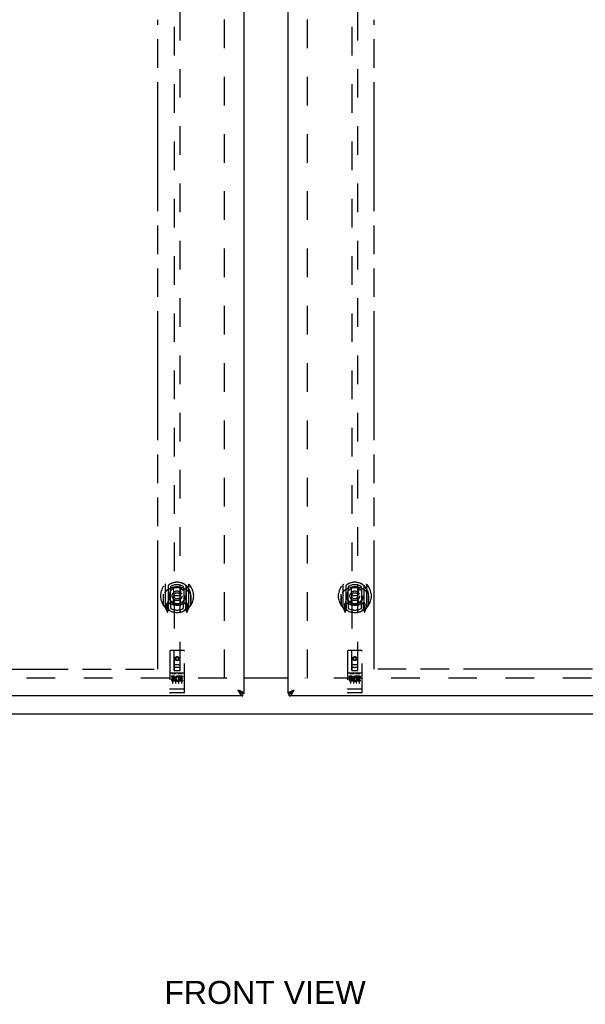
# Model space of a CAD drawing. Header units: inches. Extents: x 0 to 220, y 0 to 142.
# Tile 4 of 19: x 60 to 84, y 28 to 70. Entities that reach past the tile are written whole.
import ezdxf

# ---------------------------------------------------------------- set-up
doc = ezdxf.new("R2010")
doc.units = ezdxf.units.IN
doc.header["$LTSCALE"] = 12.090517
doc.header["$MEASUREMENT"] = 0
doc.linetypes.add('HIDDEN', pattern=[0.2, 0.1, -0.1])
doc.linetypes.add('PHANTOM', pattern=[0.8, 0.45, -0.05, 0.1, -0.05, 0.1, -0.05])
doc.layers.get('0').update_dxf_attribs({"linetype": 'CONTINUOUS'})
for name, color, linetype in [('02___PRT_ALL_AXES', 7, 'CONTINUOUS'), ('AVAILABLE_DOOR_SPACE', 7, 'CONTINUOUS'), ('DEFAULT_2', 8, 'HIDDEN'), ('DIMENSIONS', 7, 'CONTINUOUS')]:
    doc.layers.add(name, color=color, linetype=linetype)
doc.styles.get("Standard").update_dxf_attribs({"font": 'arial.ttf'})
doc.dimstyles.new('DIMSTYLE_1', dxfattribs={"dimtxt": 0.969828, "dimasz": 1.293103, "dimexe": 0.09, "dimexo": 0.07, "dimgap": 0.0375, "dimtad": 0, "dimtih": 1, "dimtoh": 1, "dimzin": 4, "dimdsep": 46, "dimtxsty": 'Standard', "dimblk": '_FILLED', "dimblk1": '_FILLED', "dimblk2": '_FILLED', "dimcen": 0.09, "dimazin": 1, "dimtfac": 1, "dimtdec": 3, "dimtofl": 0, "dimtmove": 0, "dimatfit": 3, "dimldrblk": '_FILLED', "dimfxl": 1, "dimtolj": 1, "dimtzin": 4, "dimarcsym": 0})

# ---------------------------------------------------------------- blocks, each defined once
blk = doc.blocks.new('_FILLED')
at = {"color": 0, "linetype": 'ByBlock'}
blk.add_solid([(0, 0), (-1, 0.2), (-1, -0.2)], dxfattribs=at)
blk = doc.blocks.new('*D10')
at = {"layer": 'DIMENSIONS', "color": 2, "linetype": 'Continuous'}
for p, q in [((65.573, 85.732), (63.299, 85.732)), ((69.198, 85.732), (71.784, 85.732))]:
    blk.add_line(p, q, dxfattribs=at)
at = {"layer": 'DIMENSIONS', "color": 2, "linetype": 'Continuous', "xscale": 1.2931034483, "yscale": 1.2931034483, "zscale": 1.2931034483}
blk.add_blockref('_FILLED', (65.573, 85.732), dxfattribs=at)
at = {"layer": 'DIMENSIONS', "color": 2, "linetype": 'Continuous', "xscale": 1.2931034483, "yscale": 1.2931034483, "zscale": 1.2931034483, "rotation": 180}
blk.add_blockref('_FILLED', (69.198, 85.732), dxfattribs=at)
at = {"layer": 'DIMENSIONS', "color": 2, "linetype": 'Continuous', "insert": (62.814, 86.217), "char_height": 0.9698, "width": 2.63548, "attachment_point": 3, "line_spacing_factor": 0.9}
blk.add_mtext('3.63', dxfattribs=at)
blk = doc.blocks.new('*D12')
at = {"layer": 'DIMENSIONS', "color": 2, "linetype": 'Continuous'}
for p, q in [((51.257, 42.252), (51.257, 44.838)), ((51.257, 41.127), (51.257, 38.371)), ((51.257, 38.371), (52.388, 38.371))]:
    blk.add_line(p, q, dxfattribs=at)
at = {"layer": 'DIMENSIONS', "color": 2, "linetype": 'Continuous', "xscale": 1.2931034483, "yscale": 1.2931034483, "zscale": 1.2931034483}
for p, rotation in [((51.257, 42.252), 270), ((51.257, 41.127), 90)]:
    blk.add_blockref('_FILLED', p, dxfattribs=dict(at, rotation=rotation))
at = {"layer": 'DIMENSIONS', "color": 2, "linetype": 'Continuous', "insert": (52.873, 38.856), "char_height": 0.9698, "width": 2.63548, "attachment_point": 1, "line_spacing_factor": 0.9}
blk.add_mtext('1.13', dxfattribs=at)

msp = doc.modelspace()

# ---------------------------------------------------------------- linework, layer by layer
at = {"color": 3, "linetype": 'Continuous'}
for p, q in [((69.198, 111.523), (69.198, 41.231)), ((71.073, 41.231), (71.073, 111.523)), ((69.198, 41.892), (71.073, 41.892)), ((68.989, 41.36), (68.951, 41.373)), ((68.951, 41.373), (68.968, 41.341)), ((68.968, 41.341), (68.975, 41.328)), ((68.975, 41.328), (68.982, 41.316)), ((68.982, 41.316), (68.989, 41.303)), ((69.007, 41.353), (68.989, 41.36)), ((69.019, 41.348), (69.007, 41.353)), ((69.031, 41.343), (69.019, 41.348)), ((71.222, 41.337), (71.234, 41.341)), ((71.234, 41.341), (71.246, 41.346)), ((71.246, 41.346), (71.258, 41.35)), ((71.258, 41.35), (71.27, 41.355)), ((71.27, 41.355), (71.282, 41.36)), ((71.282, 41.36), (71.301, 41.366)), ((71.289, 41.316), (71.296, 41.328)), ((71.296, 41.328), (71.302, 41.341)), ((71.301, 41.366), (71.319, 41.373)), ((71.302, 41.341), (71.319, 41.373)), ((69.156, 41.127), (40.552, 41.127)), ((99.718, 41.127), (71.115, 41.127))]:
    msp.add_line(p, q, dxfattribs=at)
at = {"color": 7, "linetype": 'Continuous'}
for p, q in [((71.073, 41.877), (69.198, 41.877)), ((68.973, 41.36), (68.951, 41.373)), ((68.951, 41.373), (68.965, 41.358)), ((68.965, 41.358), (68.975, 41.347)), ((68.981, 41.354), (68.973, 41.36)), ((68.975, 41.347), (68.982, 41.34)), ((68.99, 41.349), (68.981, 41.354)), ((68.982, 41.34), (68.989, 41.333)), ((68.989, 41.333), (68.996, 41.326)), ((69.198, 41.231), (69.156, 41.231)), ((69.156, 41.127), (69.156, 41.231)), ((71.073, 41.231), (71.115, 41.231)), ((71.115, 41.127), (71.115, 41.231)), ((71.273, 41.343), (71.281, 41.349)), ((71.281, 41.349), (71.289, 41.354)), ((71.282, 41.333), (71.289, 41.34)), ((71.289, 41.354), (71.298, 41.36)), ((71.289, 41.34), (71.296, 41.347)), ((71.296, 41.347), (71.302, 41.355)), ((71.298, 41.36), (71.311, 41.368)), ((71.302, 41.355), (71.319, 41.373)), ((71.311, 41.368), (71.319, 41.373)), ((49.259, 40.377), (91.012, 40.377))]:
    msp.add_line(p, q, dxfattribs=at)
at = {"color": 3, "linetype": 'Continuous'}
for points in [[(68.989, 41.303), (68.992, 41.297), (68.996, 41.291), (68.999, 41.285), (69.002, 41.279), (69.006, 41.273), (69.009, 41.267), (69.013, 41.261), (69.016, 41.256), (69.02, 41.25), (69.023, 41.245), (69.026, 41.239), (69.03, 41.234)], [(69.03, 41.234), (69.033, 41.228), (69.037, 41.223), (69.04, 41.218), (69.043, 41.213), (69.047, 41.208), (69.05, 41.204), (69.054, 41.199), (69.057, 41.194), (69.06, 41.19), (69.064, 41.186), (69.067, 41.182), (69.071, 41.178), (69.074, 41.174), (69.077, 41.17), (69.081, 41.167), (69.084, 41.163), (69.088, 41.16), (69.091, 41.157), (69.095, 41.154), (69.098, 41.151), (69.101, 41.148), (69.105, 41.146), (69.108, 41.143), (69.112, 41.141), (69.115, 41.139), (69.118, 41.137), (69.122, 41.135), (69.125, 41.134), (69.129, 41.132), (69.132, 41.131), (69.135, 41.13), (69.139, 41.129), (69.142, 41.128), (69.146, 41.128), (69.149, 41.127), (69.152, 41.127), (69.156, 41.127)], [(69.097, 41.316), (69.092, 41.318), (69.087, 41.32), (69.082, 41.323), (69.076, 41.325), (69.071, 41.327), (69.065, 41.33), (69.06, 41.332), (69.054, 41.334), (69.049, 41.337), (69.043, 41.339), (69.031, 41.343)], [(69.198, 41.231), (69.198, 41.233), (69.198, 41.235), (69.197, 41.238), (69.197, 41.24), (69.196, 41.242), (69.195, 41.245), (69.194, 41.247), (69.193, 41.249), (69.191, 41.251), (69.19, 41.254), (69.188, 41.256), (69.187, 41.258), (69.185, 41.261), (69.183, 41.263), (69.18, 41.265), (69.178, 41.268), (69.175, 41.27), (69.173, 41.272), (69.17, 41.274), (69.167, 41.277), (69.164, 41.279), (69.161, 41.281), (69.157, 41.284), (69.154, 41.286), (69.15, 41.288), (69.146, 41.291), (69.142, 41.293), (69.138, 41.295), (69.134, 41.297), (69.13, 41.3), (69.126, 41.302), (69.121, 41.304), (69.117, 41.307), (69.112, 41.309), (69.107, 41.311), (69.102, 41.314), (69.097, 41.316)], [(71.073, 41.231), (71.073, 41.233), (71.073, 41.235), (71.074, 41.238), (71.074, 41.24), (71.075, 41.242), (71.076, 41.245), (71.077, 41.247), (71.078, 41.249), (71.079, 41.251), (71.081, 41.254), (71.082, 41.256), (71.084, 41.258), (71.086, 41.261), (71.088, 41.263), (71.09, 41.265), (71.093, 41.268), (71.095, 41.27), (71.098, 41.272), (71.101, 41.274), (71.104, 41.277), (71.107, 41.279), (71.11, 41.281), (71.114, 41.284), (71.117, 41.286), (71.121, 41.288), (71.124, 41.291), (71.128, 41.293), (71.132, 41.295), (71.136, 41.297), (71.141, 41.3), (71.145, 41.302), (71.15, 41.304), (71.154, 41.307), (71.159, 41.309), (71.164, 41.311), (71.168, 41.314), (71.173, 41.316)], [(71.115, 41.127), (71.118, 41.127), (71.122, 41.127), (71.125, 41.128), (71.128, 41.128), (71.132, 41.129), (71.135, 41.13), (71.139, 41.131), (71.142, 41.132), (71.146, 41.134), (71.149, 41.135), (71.152, 41.137), (71.156, 41.139), (71.159, 41.141), (71.163, 41.143), (71.166, 41.146), (71.169, 41.148), (71.173, 41.151), (71.176, 41.154), (71.18, 41.157), (71.183, 41.16), (71.186, 41.163), (71.19, 41.167), (71.193, 41.17), (71.197, 41.174), (71.2, 41.178), (71.203, 41.182), (71.207, 41.186), (71.21, 41.19), (71.214, 41.194), (71.217, 41.199), (71.221, 41.204), (71.224, 41.208), (71.227, 41.213), (71.231, 41.218), (71.234, 41.223), (71.238, 41.228)], [(71.173, 41.316), (71.179, 41.318), (71.184, 41.32), (71.189, 41.323), (71.194, 41.325), (71.2, 41.327), (71.205, 41.33), (71.211, 41.332), (71.216, 41.334), (71.222, 41.337)], [(71.238, 41.228), (71.241, 41.234), (71.244, 41.239), (71.248, 41.245), (71.251, 41.25), (71.255, 41.256), (71.258, 41.261), (71.261, 41.267), (71.265, 41.273), (71.268, 41.279), (71.272, 41.285), (71.275, 41.291), (71.278, 41.297), (71.282, 41.303), (71.289, 41.316)]]:
    msp.add_lwpolyline(points, dxfattribs=at)
at = {"color": 7, "linetype": 'Continuous'}
for points in [[(69.091, 41.248), (69.091, 41.25), (69.09, 41.253), (69.089, 41.255), (69.087, 41.258), (69.086, 41.261), (69.085, 41.264), (69.083, 41.266), (69.081, 41.269), (69.079, 41.272), (69.078, 41.275), (69.075, 41.277), (69.073, 41.28), (69.071, 41.283), (69.069, 41.286), (69.066, 41.288), (69.064, 41.291), (69.061, 41.294), (69.058, 41.297), (69.055, 41.299), (69.052, 41.302), (69.049, 41.305), (69.046, 41.308), (69.043, 41.31), (69.039, 41.313), (69.036, 41.316), (69.032, 41.318), (69.029, 41.321), (69.025, 41.324), (69.021, 41.327), (69.018, 41.329), (69.014, 41.332), (69.01, 41.335), (69.006, 41.338), (69.002, 41.34), (68.998, 41.343), (68.99, 41.349)], [(68.996, 41.326), (68.999, 41.322), (69.002, 41.319), (69.006, 41.315), (69.009, 41.312), (69.013, 41.309), (69.016, 41.305), (69.02, 41.302), (69.023, 41.299), (69.026, 41.296), (69.03, 41.293), (69.033, 41.29), (69.037, 41.287), (69.04, 41.284), (69.043, 41.281), (69.047, 41.278), (69.05, 41.275), (69.054, 41.273), (69.057, 41.27), (69.06, 41.267), (69.064, 41.265), (69.067, 41.263), (69.071, 41.26), (69.074, 41.258), (69.077, 41.256), (69.081, 41.254), (69.084, 41.252), (69.088, 41.25), (69.091, 41.248)], [(69.091, 41.248), (69.095, 41.246), (69.098, 41.245), (69.101, 41.243), (69.105, 41.242), (69.108, 41.24), (69.112, 41.239), (69.115, 41.238), (69.118, 41.237), (69.122, 41.236), (69.125, 41.235), (69.129, 41.234), (69.132, 41.233), (69.135, 41.233), (69.139, 41.232), (69.142, 41.232), (69.146, 41.231), (69.149, 41.231), (69.152, 41.231), (69.156, 41.231)], [(71.115, 41.231), (71.118, 41.231), (71.122, 41.231), (71.125, 41.231), (71.128, 41.232), (71.132, 41.232), (71.135, 41.233), (71.139, 41.233), (71.142, 41.234), (71.146, 41.235), (71.149, 41.236), (71.152, 41.237), (71.156, 41.238), (71.159, 41.239), (71.163, 41.24), (71.166, 41.242), (71.169, 41.243), (71.173, 41.245), (71.176, 41.246)], [(71.176, 41.246), (71.18, 41.248), (71.183, 41.25), (71.186, 41.252), (71.19, 41.254), (71.193, 41.256), (71.197, 41.258), (71.2, 41.26), (71.203, 41.263), (71.207, 41.265), (71.21, 41.267), (71.214, 41.27), (71.217, 41.273), (71.221, 41.275), (71.224, 41.278), (71.227, 41.281), (71.231, 41.284), (71.234, 41.287), (71.238, 41.29), (71.241, 41.293), (71.244, 41.296), (71.248, 41.299), (71.251, 41.302), (71.255, 41.305), (71.258, 41.309), (71.261, 41.312), (71.265, 41.315), (71.268, 41.319), (71.272, 41.322), (71.275, 41.326), (71.282, 41.333)], [(71.179, 41.248), (71.18, 41.25), (71.181, 41.253), (71.182, 41.255), (71.183, 41.258), (71.185, 41.261), (71.186, 41.264), (71.188, 41.266), (71.189, 41.269), (71.191, 41.272), (71.193, 41.275), (71.195, 41.277), (71.197, 41.28), (71.2, 41.283), (71.202, 41.286), (71.205, 41.288), (71.207, 41.291), (71.21, 41.294), (71.213, 41.297), (71.216, 41.299), (71.219, 41.302), (71.222, 41.305), (71.225, 41.308), (71.228, 41.31), (71.231, 41.313), (71.235, 41.316), (71.238, 41.318), (71.242, 41.321), (71.246, 41.324), (71.249, 41.327), (71.253, 41.329), (71.257, 41.332), (71.261, 41.335), (71.265, 41.338), (71.269, 41.34), (71.273, 41.343)]]:
    msp.add_lwpolyline(points, dxfattribs=at)
at = {"layer": '02___PRT_ALL_AXES', "color": 8, "linetype": 'HIDDEN'}
for p, q in [((66.241, 41.965), (66.149, 41.965)), ((66.149, 41.965), (66.149, 41.923)), ((66.241, 41.923), (66.149, 41.923)), ((66.245, 41.879), (66.199, 41.879)), ((66.241, 41.838), (66.212, 41.838)), ((66.305, 41.795), (66.212, 41.795)), ((66.305, 41.752), (66.212, 41.752)), ((66.305, 41.795), (66.305, 41.752)), ((66.437, 41.8), (66.454, 41.761)), ((66.461, 41.93), (66.448, 41.911)), ((66.458, 41.955), (66.461, 41.953)), ((66.617, 41.965), (66.461, 41.965)), ((66.461, 41.965), (66.461, 41.953)), ((66.461, 41.93), (66.461, 41.752)), ((66.617, 41.752), (66.461, 41.752)), ((66.617, 41.923), (66.504, 41.923)), ((66.504, 41.923), (66.504, 41.879)), ((66.596, 41.879), (66.504, 41.879)), ((66.596, 41.837), (66.504, 41.837)), ((66.504, 41.837), (66.504, 41.795)), ((66.617, 41.795), (66.504, 41.795)), ((66.596, 41.879), (66.596, 41.837)), ((66.617, 41.965), (66.617, 41.923)), ((66.617, 41.795), (66.617, 41.752)), ((73.741, 41.965), (73.649, 41.965)), ((73.649, 41.965), (73.649, 41.923)), ((73.741, 41.923), (73.649, 41.923)), ((73.745, 41.879), (73.699, 41.879)), ((73.741, 41.838), (73.712, 41.838)), ((73.805, 41.795), (73.712, 41.795)), ((73.805, 41.752), (73.712, 41.752)), ((73.805, 41.795), (73.805, 41.752)), ((73.937, 41.8), (73.954, 41.761)), ((73.961, 41.93), (73.948, 41.911)), ((73.958, 41.955), (73.961, 41.953)), ((74.117, 41.965), (73.961, 41.965)), ((73.961, 41.965), (73.961, 41.953)), ((73.961, 41.93), (73.961, 41.752)), ((74.117, 41.752), (73.961, 41.752)), ((74.117, 41.923), (74.004, 41.923)), ((74.004, 41.923), (74.004, 41.879)), ((74.096, 41.879), (74.004, 41.879)), ((74.096, 41.837), (74.004, 41.837)), ((74.004, 41.837), (74.004, 41.795)), ((74.117, 41.795), (74.004, 41.795)), ((74.096, 41.879), (74.096, 41.837)), ((74.117, 41.965), (74.117, 41.923)), ((74.117, 41.795), (74.117, 41.752)), ((66.168, 41.259), (66.103, 41.259)), ((66.418, 41.259), (66.353, 41.259)), ((66.668, 41.259), (66.603, 41.259)), ((73.668, 41.259), (73.603, 41.259)), ((73.918, 41.259), (73.853, 41.259)), ((74.168, 41.259), (74.103, 41.259))]:
    msp.add_line(p, q, dxfattribs=at)
for centre in [(66.385, 42.704), (73.885, 42.704)]:
    msp.add_circle(centre, 0.085, dxfattribs=at)
for centre, radius, start, end in [((66.212, 41.816), 0.0644, 102.2995, 270.0775), ((66.212, 41.816), 0.0219, 89.9011, 270), ((66.241, 41.902), 0.0635, 270, 90), ((66.241, 41.901), 0.0219, 280.307, 90), ((66.411, 41.859), 0.107, 64.2636, 293.4027), ((66.411, 41.859), 0.0639, 54.8895, 293.4026), ((73.712, 41.816), 0.0644, 102.2995, 270.0775), ((73.712, 41.816), 0.0219, 89.9011, 270), ((73.741, 41.902), 0.0635, 270, 90), ((73.741, 41.901), 0.0219, 280.307, 90), ((73.911, 41.859), 0.107, 64.2636, 293.4027), ((73.911, 41.859), 0.0639, 54.8895, 293.4026)]:
    msp.add_arc(centre, radius, start, end, dxfattribs=at)
at = {"layer": 'AVAILABLE_DOOR_SPACE', "color": 4, "linetype": 'PHANTOM'}
for p, q in [((65.573, 42.252), (65.573, 69.676)), ((74.698, 42.252), (74.698, 69.676)), ((56.354, 42.252), (65.573, 42.252)), ((83.917, 42.252), (74.698, 42.252))]:
    msp.add_line(p, q, dxfattribs=at)
at = {"layer": 'DEFAULT_2', "color": 8, "linetype": 'HIDDEN'}
for p, q in [((68.385, 41.877), (68.385, 110.877)), ((71.885, 41.877), (71.885, 110.877)), ((66.26, 74.206), (66.26, 42.204)), ((66.51, 42.204), (66.51, 74.206)), ((73.76, 74.206), (73.76, 42.204)), ((74.01, 42.204), (74.01, 74.206)), ((65.885, 45.832), (65.885, 44.865)), ((66.003, 45.778), (66.003, 44.762)), ((66.01, 45.778), (66.01, 44.775)), ((66.11, 45.739), (66.11, 45.636)), ((66.66, 45.636), (66.66, 45.739)), ((66.76, 45.778), (66.76, 44.775)), ((66.768, 45.778), (66.768, 44.762)), ((66.885, 44.865), (66.885, 45.832)), ((73.385, 45.832), (73.385, 44.865)), ((73.503, 45.778), (73.503, 44.762)), ((73.51, 45.778), (73.51, 44.775)), ((73.61, 45.739), (73.61, 45.636)), ((74.16, 45.636), (74.16, 45.739)), ((74.26, 45.778), (74.26, 44.775)), ((74.268, 45.778), (74.268, 44.762)), ((74.385, 44.865), (74.385, 45.832)), ((65.803, 45.348), (65.818, 45.348)), ((65.803, 45.348), (65.803, 44.96)), ((65.81, 45.42), (65.811, 45.423)), ((65.81, 44.962), (65.81, 45.42)), ((66.103, 45.03), (66.103, 45.661)), ((66.222, 45.004), (66.253, 45.348)), ((66.223, 45.688), (66.253, 45.348)), ((66.518, 45.348), (66.253, 45.348)), ((66.548, 45.688), (66.518, 45.348)), ((66.548, 45.004), (66.518, 45.348)), ((66.668, 45.661), (66.668, 45.03)), ((66.968, 45.348), (66.953, 45.348)), ((66.96, 44.962), (66.96, 45.42)), ((66.968, 45.348), (66.968, 44.96)), ((73.303, 45.348), (73.318, 45.348)), ((73.303, 45.348), (73.303, 44.96)), ((73.31, 45.42), (73.311, 45.423)), ((73.31, 44.962), (73.31, 45.42)), ((73.603, 45.03), (73.603, 45.661)), ((73.722, 45.004), (73.753, 45.348)), ((73.723, 45.688), (73.753, 45.348)), ((74.018, 45.348), (73.753, 45.348)), ((74.048, 45.688), (74.018, 45.348)), ((74.048, 45.004), (74.018, 45.348)), ((74.168, 45.661), (74.168, 45.03)), ((74.468, 45.348), (74.453, 45.348)), ((74.46, 44.962), (74.46, 45.42)), ((74.468, 45.348), (74.468, 44.96)), ((66.003, 45.019), (65.943, 45.019)), ((65.943, 45.019), (65.943, 44.869)), ((65.981, 44.948), (65.951, 44.902)), ((65.955, 44.894), (66.01, 44.894)), ((66.013, 45.007), (66.013, 44.8)), ((66.103, 45.02), (66.03, 45.02)), ((66.099, 45.027), (66.033, 45.027)), ((66.11, 45.075), (66.11, 44.822)), ((66.66, 44.822), (66.66, 45.075)), ((66.74, 45.02), (66.668, 45.02)), ((66.738, 45.027), (66.672, 45.027)), ((66.758, 44.8), (66.758, 45.007)), ((66.76, 44.894), (66.815, 44.894)), ((66.828, 45.019), (66.768, 45.019)), ((66.82, 44.902), (66.79, 44.948)), ((66.828, 44.869), (66.828, 45.019)), ((73.503, 45.019), (73.443, 45.019)), ((73.443, 45.019), (73.443, 44.869)), ((73.481, 44.948), (73.451, 44.902)), ((73.455, 44.894), (73.51, 44.894)), ((73.513, 45.007), (73.513, 44.8)), ((73.603, 45.02), (73.53, 45.02)), ((73.599, 45.027), (73.533, 45.027)), ((73.61, 45.075), (73.61, 44.822)), ((74.16, 44.822), (74.16, 45.075)), ((74.24, 45.02), (74.168, 45.02)), ((74.238, 45.027), (74.172, 45.027)), ((74.258, 44.8), (74.258, 45.007)), ((74.26, 44.894), (74.315, 44.894)), ((74.328, 45.019), (74.268, 45.019)), ((74.32, 44.902), (74.29, 44.948)), ((74.328, 44.869), (74.328, 45.019)), ((65.89, 44.854), (65.96, 44.678)), ((65.943, 44.869), (66.003, 44.869)), ((65.981, 44.784), (65.986, 44.781)), ((65.989, 44.681), (66.003, 44.762)), ((66.08, 44.725), (66.01, 44.834)), ((66.76, 44.834), (66.69, 44.725)), ((66.768, 44.869), (66.828, 44.869)), ((66.768, 44.762), (66.782, 44.681)), ((66.789, 44.783), (66.789, 44.784)), ((66.789, 44.784), (66.789, 44.784)), ((66.789, 44.784), (66.789, 44.784)), ((66.811, 44.678), (66.881, 44.854)), ((73.39, 44.854), (73.46, 44.678)), ((73.443, 44.869), (73.503, 44.869)), ((73.481, 44.784), (73.486, 44.781)), ((73.489, 44.681), (73.503, 44.762)), ((73.58, 44.725), (73.51, 44.834)), ((74.26, 44.834), (74.19, 44.725)), ((74.268, 44.869), (74.328, 44.869)), ((74.268, 44.762), (74.282, 44.681)), ((74.289, 44.783), (74.289, 44.784)), ((74.289, 44.784), (74.289, 44.784)), ((74.289, 44.784), (74.289, 44.784)), ((74.311, 44.678), (74.381, 44.854)), ((66.073, 43.014), (66.073, 41.289)), ((66.668, 43.044), (66.103, 43.044)), ((66.259, 42.204), (66.255, 43.014)), ((66.512, 42.204), (66.515, 43.014)), ((66.698, 41.289), (66.698, 43.014)), ((73.573, 43.014), (73.573, 41.289)), ((74.168, 43.044), (73.603, 43.044)), ((73.759, 42.204), (73.755, 43.014)), ((74.012, 42.204), (74.015, 43.014)), ((74.198, 41.289), (74.198, 43.014)), ((66.258, 42.454), (66.513, 42.454)), ((66.385, 42.777), (66.323, 42.741)), ((66.323, 42.741), (66.333, 42.735)), ((66.323, 42.741), (66.323, 42.669)), ((66.323, 42.669), (66.333, 42.674)), ((66.323, 42.669), (66.385, 42.632)), ((66.385, 42.765), (66.333, 42.735)), ((66.333, 42.735), (66.333, 42.674)), ((66.333, 42.674), (66.385, 42.644)), ((66.448, 42.741), (66.385, 42.777)), ((66.385, 42.777), (66.385, 42.765)), ((66.438, 42.735), (66.385, 42.765)), ((66.385, 42.644), (66.438, 42.674)), ((66.385, 42.632), (66.448, 42.669)), ((66.385, 42.632), (66.385, 42.644)), ((66.448, 42.741), (66.438, 42.735)), ((66.438, 42.674), (66.438, 42.735)), ((66.448, 42.669), (66.438, 42.674)), ((66.448, 42.669), (66.448, 42.741)), ((73.758, 42.454), (74.013, 42.454)), ((73.885, 42.777), (73.823, 42.741)), ((73.823, 42.741), (73.833, 42.735)), ((73.823, 42.741), (73.823, 42.669)), ((73.823, 42.669), (73.833, 42.674)), ((73.823, 42.669), (73.885, 42.632)), ((73.885, 42.765), (73.833, 42.735)), ((73.833, 42.735), (73.833, 42.674)), ((73.833, 42.674), (73.885, 42.644)), ((73.948, 42.741), (73.885, 42.777)), ((73.885, 42.777), (73.885, 42.765)), ((73.938, 42.735), (73.885, 42.765)), ((73.885, 42.644), (73.938, 42.674)), ((73.885, 42.632), (73.948, 42.669)), ((73.885, 42.632), (73.885, 42.644)), ((73.948, 42.741), (73.938, 42.735)), ((73.938, 42.674), (73.938, 42.735)), ((73.948, 42.669), (73.938, 42.674)), ((73.948, 42.669), (73.948, 42.741)), ((66.668, 42.087), (66.103, 42.087)), ((66.174, 42.071), (66.346, 42.071)), ((66.259, 42.204), (66.26, 42.204)), ((66.26, 42.204), (66.51, 42.204)), ((66.47, 42.329), (66.3, 42.329)), ((66.424, 42.071), (66.596, 42.071)), ((66.51, 42.204), (66.512, 42.204)), ((74.168, 42.087), (73.603, 42.087)), ((73.674, 42.071), (73.846, 42.071)), ((73.759, 42.204), (73.76, 42.204)), ((73.76, 42.204), (74.01, 42.204)), ((73.97, 42.329), (73.8, 42.329)), ((73.924, 42.071), (74.096, 42.071)), ((74.01, 42.204), (74.012, 42.204)), ((68.489, 41.877), (41.885, 41.877)), ((66.198, 41.956), (66.198, 41.65)), ((66.323, 41.956), (66.323, 41.65)), ((66.448, 41.956), (66.448, 41.65)), ((66.573, 41.956), (66.573, 41.65)), ((98.385, 41.877), (71.781, 41.877)), ((73.698, 41.956), (73.698, 41.65)), ((73.823, 41.956), (73.823, 41.65)), ((73.948, 41.956), (73.948, 41.65)), ((74.073, 41.956), (74.073, 41.65)), ((66.091, 41.418), (66.09, 41.418)), ((66.092, 41.418), (66.091, 41.418)), ((66.091, 41.418), (66.091, 41.418)), ((66.093, 41.418), (66.092, 41.418)), ((66.094, 41.418), (66.093, 41.418)), ((66.095, 41.418), (66.094, 41.418)), ((66.096, 41.417), (66.095, 41.418)), ((66.095, 41.418), (66.095, 41.418)), ((66.097, 41.417), (66.096, 41.417)), ((66.098, 41.417), (66.097, 41.417)), ((66.099, 41.417), (66.098, 41.417)), ((66.1, 41.417), (66.099, 41.417)), ((66.101, 41.417), (66.1, 41.417)), ((66.1, 41.417), (66.1, 41.417)), ((66.102, 41.417), (66.101, 41.417)), ((66.103, 41.417), (66.102, 41.417)), ((66.668, 41.417), (66.103, 41.417)), ((66.353, 41.259), (66.168, 41.259)), ((66.603, 41.259), (66.418, 41.259)), ((66.668, 41.417), (66.669, 41.417)), ((66.669, 41.417), (66.67, 41.417)), ((66.67, 41.417), (66.671, 41.417)), ((66.671, 41.417), (66.672, 41.417)), ((66.672, 41.417), (66.673, 41.417)), ((66.672, 41.417), (66.672, 41.417)), ((66.673, 41.417), (66.674, 41.417)), ((66.674, 41.417), (66.675, 41.418)), ((66.675, 41.418), (66.676, 41.418)), ((66.676, 41.418), (66.677, 41.418)), ((66.677, 41.418), (66.678, 41.418)), ((66.677, 41.418), (66.677, 41.418)), ((66.678, 41.418), (66.679, 41.418)), ((66.679, 41.418), (66.68, 41.418)), ((66.68, 41.418), (66.681, 41.418)), ((66.68, 41.418), (66.68, 41.418)), ((66.681, 41.418), (66.682, 41.418)), ((73.591, 41.418), (73.59, 41.418)), ((73.592, 41.418), (73.591, 41.418)), ((73.591, 41.418), (73.591, 41.418)), ((73.593, 41.418), (73.592, 41.418)), ((73.594, 41.418), (73.593, 41.418)), ((73.595, 41.418), (73.594, 41.418)), ((73.596, 41.417), (73.595, 41.418)), ((73.595, 41.418), (73.595, 41.418)), ((73.597, 41.417), (73.596, 41.417)), ((73.598, 41.417), (73.597, 41.417)), ((73.599, 41.417), (73.598, 41.417)), ((73.6, 41.417), (73.599, 41.417)), ((73.601, 41.417), (73.6, 41.417)), ((73.6, 41.417), (73.6, 41.417)), ((73.602, 41.417), (73.601, 41.417)), ((73.603, 41.417), (73.602, 41.417)), ((74.168, 41.417), (73.603, 41.417)), ((73.853, 41.259), (73.668, 41.259)), ((74.103, 41.259), (73.918, 41.259)), ((74.168, 41.417), (74.169, 41.417)), ((74.169, 41.417), (74.17, 41.417)), ((74.17, 41.417), (74.171, 41.417)), ((74.171, 41.417), (74.172, 41.417)), ((74.172, 41.417), (74.173, 41.417)), ((74.172, 41.417), (74.172, 41.417)), ((74.173, 41.417), (74.174, 41.417)), ((74.174, 41.417), (74.175, 41.418)), ((74.175, 41.418), (74.176, 41.418)), ((74.176, 41.418), (74.177, 41.418)), ((74.177, 41.418), (74.178, 41.418)), ((74.177, 41.418), (74.177, 41.418)), ((74.178, 41.418), (74.179, 41.418)), ((74.179, 41.418), (74.18, 41.418)), ((74.18, 41.418), (74.181, 41.418)), ((74.18, 41.418), (74.18, 41.418)), ((74.181, 41.418), (74.182, 41.418))]:
    msp.add_line(p, q, dxfattribs=at)
for points in [[(66.197, 45.705), (66.203, 45.707), (66.208, 45.708), (66.214, 45.709), (66.219, 45.711), (66.225, 45.712), (66.23, 45.713), (66.235, 45.715), (66.241, 45.716), (66.246, 45.717), (66.252, 45.718), (66.257, 45.719), (66.263, 45.72), (66.268, 45.721), (66.274, 45.722), (66.279, 45.723), (66.285, 45.724), (66.291, 45.724), (66.296, 45.725), (66.302, 45.726), (66.307, 45.726), (66.313, 45.727), (66.318, 45.728), (66.324, 45.728), (66.329, 45.729), (66.335, 45.729), (66.341, 45.729), (66.346, 45.73), (66.352, 45.73), (66.357, 45.73), (66.363, 45.73), (66.369, 45.731), (66.374, 45.731), (66.38, 45.731), (66.385, 45.731), (66.391, 45.731), (66.397, 45.731), (66.402, 45.731), (66.408, 45.73), (66.413, 45.73), (66.419, 45.73), (66.425, 45.73), (66.43, 45.729), (66.436, 45.729), (66.441, 45.729), (66.447, 45.728), (66.452, 45.728), (66.458, 45.727), (66.464, 45.726), (66.469, 45.726), (66.475, 45.725), (66.48, 45.724), (66.486, 45.724), (66.491, 45.723), (66.497, 45.722), (66.502, 45.721), (66.508, 45.72), (66.513, 45.719), (66.519, 45.718), (66.524, 45.717), (66.53, 45.716), (66.535, 45.715), (66.541, 45.713), (66.546, 45.712), (66.552, 45.711), (66.557, 45.709), (66.563, 45.708), (66.568, 45.707), (66.573, 45.705)], [(73.697, 45.705), (73.703, 45.707), (73.708, 45.708), (73.714, 45.709), (73.719, 45.711), (73.725, 45.712), (73.73, 45.713), (73.735, 45.715), (73.741, 45.716), (73.746, 45.717), (73.752, 45.718), (73.757, 45.719), (73.763, 45.72), (73.768, 45.721), (73.774, 45.722), (73.779, 45.723), (73.785, 45.724), (73.791, 45.724), (73.796, 45.725), (73.802, 45.726), (73.807, 45.726), (73.813, 45.727), (73.818, 45.728), (73.824, 45.728), (73.829, 45.729), (73.835, 45.729), (73.841, 45.729), (73.846, 45.73), (73.852, 45.73), (73.857, 45.73), (73.863, 45.73), (73.869, 45.731), (73.874, 45.731), (73.88, 45.731), (73.885, 45.731), (73.891, 45.731), (73.897, 45.731), (73.902, 45.731), (73.908, 45.73), (73.913, 45.73), (73.919, 45.73), (73.925, 45.73), (73.93, 45.729), (73.936, 45.729), (73.941, 45.729), (73.947, 45.728), (73.952, 45.728), (73.958, 45.727), (73.964, 45.726), (73.969, 45.726), (73.975, 45.725), (73.98, 45.724), (73.986, 45.724), (73.991, 45.723), (73.997, 45.722), (74.002, 45.721), (74.008, 45.72), (74.013, 45.719), (74.019, 45.718), (74.024, 45.717), (74.03, 45.716), (74.035, 45.715), (74.041, 45.713), (74.046, 45.712), (74.052, 45.711), (74.057, 45.709), (74.063, 45.708), (74.068, 45.707), (74.073, 45.705)], [(65.931, 45.563), (65.93, 45.562), (65.928, 45.561), (65.926, 45.559), (65.925, 45.558), (65.923, 45.556), (65.922, 45.555), (65.92, 45.553), (65.918, 45.551), (65.916, 45.55), (65.915, 45.548), (65.913, 45.546), (65.911, 45.544), (65.909, 45.542), (65.907, 45.539), (65.905, 45.537), (65.903, 45.535), (65.901, 45.532), (65.899, 45.53), (65.897, 45.527), (65.895, 45.524), (65.892, 45.522), (65.89, 45.519), (65.888, 45.515), (65.886, 45.512), (65.883, 45.509), (65.881, 45.505), (65.878, 45.502), (65.876, 45.498), (65.873, 45.494), (65.87, 45.49), (65.868, 45.486), (65.865, 45.481), (65.862, 45.477), (65.859, 45.472), (65.856, 45.467), (65.853, 45.462)], [(66.918, 45.462), (66.915, 45.467), (66.912, 45.472), (66.909, 45.477), (66.906, 45.481), (66.903, 45.486), (66.9, 45.49), (66.898, 45.494), (66.895, 45.498), (66.893, 45.502), (66.89, 45.505), (66.888, 45.509), (66.885, 45.512), (66.883, 45.515), (66.881, 45.519), (66.878, 45.521), (66.876, 45.524), (66.874, 45.527), (66.872, 45.53), (66.87, 45.532), (66.868, 45.535), (66.866, 45.537), (66.864, 45.539), (66.862, 45.542), (66.86, 45.544), (66.858, 45.546), (66.856, 45.548), (66.854, 45.55), (66.853, 45.551), (66.851, 45.553), (66.849, 45.555), (66.848, 45.556), (66.846, 45.558), (66.844, 45.559), (66.843, 45.561), (66.841, 45.562), (66.84, 45.563)], [(73.431, 45.563), (73.43, 45.562), (73.428, 45.561), (73.426, 45.559), (73.425, 45.558), (73.423, 45.556), (73.422, 45.555), (73.42, 45.553), (73.418, 45.551), (73.416, 45.55), (73.415, 45.548), (73.413, 45.546), (73.411, 45.544), (73.409, 45.542), (73.407, 45.539), (73.405, 45.537), (73.403, 45.535), (73.401, 45.532), (73.399, 45.53), (73.397, 45.527), (73.395, 45.524), (73.392, 45.522), (73.39, 45.519), (73.388, 45.515), (73.386, 45.512), (73.383, 45.509), (73.381, 45.505), (73.378, 45.502), (73.376, 45.498), (73.373, 45.494), (73.37, 45.49), (73.368, 45.486), (73.365, 45.481), (73.362, 45.477), (73.359, 45.472), (73.356, 45.467), (73.353, 45.462)], [(74.418, 45.462), (74.415, 45.467), (74.412, 45.472), (74.409, 45.477), (74.406, 45.481), (74.403, 45.486), (74.4, 45.49), (74.398, 45.494), (74.395, 45.498), (74.393, 45.502), (74.39, 45.505), (74.388, 45.509), (74.385, 45.512), (74.383, 45.515), (74.381, 45.519), (74.378, 45.521), (74.376, 45.524), (74.374, 45.527), (74.372, 45.53), (74.37, 45.532), (74.368, 45.535), (74.366, 45.537), (74.364, 45.539), (74.362, 45.542), (74.36, 45.544), (74.358, 45.546), (74.356, 45.548), (74.354, 45.55), (74.353, 45.551), (74.351, 45.553), (74.349, 45.555), (74.348, 45.556), (74.346, 45.558), (74.344, 45.559), (74.343, 45.561), (74.341, 45.562), (74.34, 45.563)], [(66.168, 42.07), (66.168, 42.07), (66.168, 42.07), (66.168, 42.07), (66.168, 42.07), (66.168, 42.07), (66.168, 42.07), (66.169, 42.07), (66.169, 42.07), (66.169, 42.07), (66.169, 42.071), (66.169, 42.071), (66.169, 42.071), (66.169, 42.071), (66.169, 42.071), (66.169, 42.071), (66.169, 42.071), (66.17, 42.071), (66.17, 42.071), (66.17, 42.071), (66.17, 42.071), (66.17, 42.071), (66.17, 42.071), (66.17, 42.071), (66.171, 42.071), (66.171, 42.071), (66.171, 42.071), (66.171, 42.071), (66.171, 42.071), (66.171, 42.071), (66.171, 42.071), (66.172, 42.071), (66.172, 42.071), (66.172, 42.071), (66.172, 42.071), (66.172, 42.071), (66.172, 42.071), (66.173, 42.071), (66.173, 42.071), (66.173, 42.071), (66.173, 42.071), (66.173, 42.071), (66.174, 42.071), (66.174, 42.071), (66.174, 42.071), (66.174, 42.071)], [(66.346, 42.071), (66.346, 42.071), (66.347, 42.071), (66.347, 42.071), (66.347, 42.071), (66.347, 42.071), (66.348, 42.071), (66.348, 42.071), (66.348, 42.071), (66.348, 42.071), (66.348, 42.071), (66.348, 42.071), (66.349, 42.071), (66.349, 42.071), (66.349, 42.071), (66.349, 42.071), (66.349, 42.071), (66.349, 42.071), (66.35, 42.071), (66.35, 42.071), (66.35, 42.071), (66.35, 42.071), (66.35, 42.071), (66.35, 42.071), (66.35, 42.071), (66.351, 42.071), (66.351, 42.071), (66.351, 42.071), (66.351, 42.071), (66.351, 42.071), (66.351, 42.071), (66.351, 42.071), (66.351, 42.071), (66.352, 42.071), (66.352, 42.071), (66.352, 42.071), (66.352, 42.071), (66.352, 42.07), (66.352, 42.07), (66.352, 42.07), (66.352, 42.07), (66.352, 42.07), (66.353, 42.07), (66.353, 42.07), (66.353, 42.07), (66.353, 42.07), (66.353, 42.07)], [(66.418, 42.07), (66.418, 42.07), (66.418, 42.07), (66.418, 42.07), (66.418, 42.07), (66.418, 42.07), (66.418, 42.07), (66.419, 42.07), (66.419, 42.07), (66.419, 42.07), (66.419, 42.071), (66.419, 42.071), (66.419, 42.071), (66.419, 42.071), (66.419, 42.071), (66.419, 42.071), (66.419, 42.071), (66.42, 42.071), (66.42, 42.071), (66.42, 42.071), (66.42, 42.071), (66.42, 42.071), (66.42, 42.071), (66.42, 42.071), (66.421, 42.071), (66.421, 42.071), (66.421, 42.071), (66.421, 42.071), (66.421, 42.071), (66.421, 42.071), (66.421, 42.071), (66.422, 42.071), (66.422, 42.071), (66.422, 42.071), (66.422, 42.071), (66.422, 42.071), (66.422, 42.071), (66.423, 42.071), (66.423, 42.071), (66.423, 42.071), (66.423, 42.071), (66.423, 42.071), (66.424, 42.071), (66.424, 42.071), (66.424, 42.071), (66.424, 42.071)], [(66.596, 42.071), (66.596, 42.071), (66.597, 42.071), (66.597, 42.071), (66.597, 42.071), (66.597, 42.071), (66.598, 42.071), (66.598, 42.071), (66.598, 42.071), (66.598, 42.071), (66.598, 42.071), (66.598, 42.071), (66.599, 42.071), (66.599, 42.071), (66.599, 42.071), (66.599, 42.071), (66.599, 42.071), (66.599, 42.071), (66.6, 42.071), (66.6, 42.071), (66.6, 42.071), (66.6, 42.071), (66.6, 42.071), (66.6, 42.071), (66.6, 42.071), (66.601, 42.071), (66.601, 42.071), (66.601, 42.071), (66.601, 42.071), (66.601, 42.071), (66.601, 42.071), (66.601, 42.071), (66.601, 42.071), (66.602, 42.071), (66.602, 42.071), (66.602, 42.071), (66.602, 42.071), (66.602, 42.07), (66.602, 42.07), (66.602, 42.07), (66.602, 42.07), (66.602, 42.07), (66.603, 42.07), (66.603, 42.07), (66.603, 42.07), (66.603, 42.07), (66.603, 42.07)], [(73.668, 42.07), (73.668, 42.07), (73.668, 42.07), (73.668, 42.07), (73.668, 42.07), (73.668, 42.07), (73.668, 42.07), (73.669, 42.07), (73.669, 42.07), (73.669, 42.07), (73.669, 42.071), (73.669, 42.071), (73.669, 42.071), (73.669, 42.071), (73.669, 42.071), (73.669, 42.071), (73.669, 42.071), (73.67, 42.071), (73.67, 42.071), (73.67, 42.071), (73.67, 42.071), (73.67, 42.071), (73.67, 42.071), (73.67, 42.071), (73.671, 42.071), (73.671, 42.071), (73.671, 42.071), (73.671, 42.071), (73.671, 42.071), (73.671, 42.071), (73.671, 42.071), (73.672, 42.071), (73.672, 42.071), (73.672, 42.071), (73.672, 42.071), (73.672, 42.071), (73.672, 42.071), (73.673, 42.071), (73.673, 42.071), (73.673, 42.071), (73.673, 42.071), (73.673, 42.071), (73.674, 42.071), (73.674, 42.071), (73.674, 42.071), (73.674, 42.071)], [(73.846, 42.071), (73.846, 42.071), (73.847, 42.071), (73.847, 42.071), (73.847, 42.071), (73.847, 42.071), (73.848, 42.071), (73.848, 42.071), (73.848, 42.071), (73.848, 42.071), (73.848, 42.071), (73.848, 42.071), (73.849, 42.071), (73.849, 42.071), (73.849, 42.071), (73.849, 42.071), (73.849, 42.071), (73.849, 42.071), (73.85, 42.071), (73.85, 42.071), (73.85, 42.071), (73.85, 42.071), (73.85, 42.071), (73.85, 42.071), (73.85, 42.071), (73.851, 42.071), (73.851, 42.071), (73.851, 42.071), (73.851, 42.071), (73.851, 42.071), (73.851, 42.071), (73.851, 42.071), (73.851, 42.071), (73.852, 42.071), (73.852, 42.071), (73.852, 42.071), (73.852, 42.071), (73.852, 42.07), (73.852, 42.07), (73.852, 42.07), (73.852, 42.07), (73.852, 42.07), (73.853, 42.07), (73.853, 42.07), (73.853, 42.07), (73.853, 42.07), (73.853, 42.07)], [(73.918, 42.07), (73.918, 42.07), (73.918, 42.07), (73.918, 42.07), (73.918, 42.07), (73.918, 42.07), (73.918, 42.07), (73.919, 42.07), (73.919, 42.07), (73.919, 42.07), (73.919, 42.071), (73.919, 42.071), (73.919, 42.071), (73.919, 42.071), (73.919, 42.071), (73.919, 42.071), (73.919, 42.071), (73.92, 42.071), (73.92, 42.071), (73.92, 42.071), (73.92, 42.071), (73.92, 42.071), (73.92, 42.071), (73.92, 42.071), (73.921, 42.071), (73.921, 42.071), (73.921, 42.071), (73.921, 42.071), (73.921, 42.071), (73.921, 42.071), (73.921, 42.071), (73.922, 42.071), (73.922, 42.071), (73.922, 42.071), (73.922, 42.071), (73.922, 42.071), (73.922, 42.071), (73.923, 42.071), (73.923, 42.071), (73.923, 42.071), (73.923, 42.071), (73.923, 42.071), (73.924, 42.071), (73.924, 42.071), (73.924, 42.071), (73.924, 42.071)], [(74.096, 42.071), (74.096, 42.071), (74.097, 42.071), (74.097, 42.071), (74.097, 42.071), (74.097, 42.071), (74.098, 42.071), (74.098, 42.071), (74.098, 42.071), (74.098, 42.071), (74.098, 42.071), (74.098, 42.071), (74.099, 42.071), (74.099, 42.071), (74.099, 42.071), (74.099, 42.071), (74.099, 42.071), (74.099, 42.071), (74.1, 42.071), (74.1, 42.071), (74.1, 42.071), (74.1, 42.071), (74.1, 42.071), (74.1, 42.071), (74.1, 42.071), (74.101, 42.071), (74.101, 42.071), (74.101, 42.071), (74.101, 42.071), (74.101, 42.071), (74.101, 42.071), (74.101, 42.071), (74.101, 42.071), (74.102, 42.071), (74.102, 42.071), (74.102, 42.071), (74.102, 42.071), (74.102, 42.07), (74.102, 42.07), (74.102, 42.07), (74.102, 42.07), (74.102, 42.07), (74.103, 42.07), (74.103, 42.07), (74.103, 42.07), (74.103, 42.07), (74.103, 42.07)], [(66.09, 41.418), (66.089, 41.418), (66.089, 41.418), (66.088, 41.418), (66.088, 41.418), (66.088, 41.418), (66.087, 41.418), (66.087, 41.418), (66.087, 41.419), (66.086, 41.419), (66.086, 41.419), (66.086, 41.419), (66.085, 41.419), (66.085, 41.419), (66.084, 41.419), (66.084, 41.419), (66.084, 41.419), (66.084, 41.419), (66.083, 41.419), (66.083, 41.419), (66.083, 41.419), (66.082, 41.419), (66.082, 41.419), (66.082, 41.419), (66.081, 41.42), (66.081, 41.42), (66.081, 41.42), (66.08, 41.42), (66.08, 41.42), (66.08, 41.42), (66.08, 41.42), (66.079, 41.42), (66.079, 41.42), (66.079, 41.42), (66.079, 41.42), (66.078, 41.42), (66.078, 41.421), (66.078, 41.421), (66.078, 41.421), (66.077, 41.421), (66.077, 41.421), (66.077, 41.421), (66.077, 41.421), (66.077, 41.421), (66.076, 41.421), (66.076, 41.421), (66.076, 41.421), (66.076, 41.422), (66.076, 41.422), (66.075, 41.422), (66.075, 41.422), (66.075, 41.422), (66.075, 41.422), (66.075, 41.422), (66.075, 41.422), (66.075, 41.422), (66.074, 41.422), (66.074, 41.422), (66.074, 41.423), (66.074, 41.423), (66.074, 41.423), (66.074, 41.423), (66.074, 41.423), (66.074, 41.423), (66.074, 41.423), (66.073, 41.423), (66.073, 41.423), (66.073, 41.423), (66.073, 41.424), (66.073, 41.424), (66.073, 41.424), (66.073, 41.424), (66.073, 41.424), (66.073, 41.424), (66.073, 41.424), (66.073, 41.424), (66.073, 41.424), (66.073, 41.425), (66.073, 41.425), (66.073, 41.425)], [(66.682, 41.418), (66.682, 41.418), (66.683, 41.418), (66.683, 41.418), (66.683, 41.418), (66.684, 41.418), (66.684, 41.419), (66.685, 41.419), (66.685, 41.419), (66.685, 41.419), (66.686, 41.419), (66.686, 41.419), (66.686, 41.419), (66.687, 41.419), (66.687, 41.419), (66.687, 41.419), (66.688, 41.419), (66.688, 41.419), (66.688, 41.419), (66.688, 41.419), (66.689, 41.419), (66.689, 41.419), (66.689, 41.42), (66.69, 41.42), (66.69, 41.42), (66.69, 41.42), (66.691, 41.42), (66.691, 41.42), (66.691, 41.42), (66.691, 41.42), (66.692, 41.42), (66.692, 41.42), (66.692, 41.42), (66.692, 41.42), (66.693, 41.421), (66.693, 41.421), (66.693, 41.421), (66.693, 41.421), (66.693, 41.421), (66.694, 41.421), (66.694, 41.421), (66.694, 41.421), (66.694, 41.421), (66.695, 41.421), (66.695, 41.421), (66.695, 41.422), (66.695, 41.422), (66.695, 41.422), (66.695, 41.422), (66.696, 41.422), (66.696, 41.422), (66.696, 41.422), (66.696, 41.422), (66.696, 41.422), (66.696, 41.422), (66.696, 41.422), (66.697, 41.423), (66.697, 41.423), (66.697, 41.423), (66.697, 41.423), (66.697, 41.423), (66.697, 41.423), (66.697, 41.423), (66.697, 41.423), (66.697, 41.423), (66.697, 41.423), (66.698, 41.424), (66.698, 41.424), (66.698, 41.424), (66.698, 41.424), (66.698, 41.424), (66.698, 41.424), (66.698, 41.424), (66.698, 41.424), (66.698, 41.424), (66.698, 41.425), (66.698, 41.425), (66.698, 41.425)], [(73.59, 41.418), (73.589, 41.418), (73.589, 41.418), (73.588, 41.418), (73.588, 41.418), (73.588, 41.418), (73.587, 41.418), (73.587, 41.418), (73.587, 41.419), (73.586, 41.419), (73.586, 41.419), (73.586, 41.419), (73.585, 41.419), (73.585, 41.419), (73.584, 41.419), (73.584, 41.419), (73.584, 41.419), (73.584, 41.419), (73.583, 41.419), (73.583, 41.419), (73.583, 41.419), (73.582, 41.419), (73.582, 41.419), (73.582, 41.419), (73.581, 41.42), (73.581, 41.42), (73.581, 41.42), (73.58, 41.42), (73.58, 41.42), (73.58, 41.42), (73.58, 41.42), (73.579, 41.42), (73.579, 41.42), (73.579, 41.42), (73.579, 41.42), (73.578, 41.42), (73.578, 41.421), (73.578, 41.421), (73.578, 41.421), (73.577, 41.421), (73.577, 41.421), (73.577, 41.421), (73.577, 41.421), (73.577, 41.421), (73.576, 41.421), (73.576, 41.421), (73.576, 41.421), (73.576, 41.422), (73.576, 41.422), (73.575, 41.422), (73.575, 41.422), (73.575, 41.422), (73.575, 41.422), (73.575, 41.422), (73.575, 41.422), (73.575, 41.422), (73.574, 41.422), (73.574, 41.422), (73.574, 41.423), (73.574, 41.423), (73.574, 41.423), (73.574, 41.423), (73.574, 41.423), (73.574, 41.423), (73.574, 41.423), (73.573, 41.423), (73.573, 41.423), (73.573, 41.423), (73.573, 41.424), (73.573, 41.424), (73.573, 41.424), (73.573, 41.424), (73.573, 41.424), (73.573, 41.424), (73.573, 41.424), (73.573, 41.424), (73.573, 41.424), (73.573, 41.425), (73.573, 41.425), (73.573, 41.425)], [(74.182, 41.418), (74.182, 41.418), (74.183, 41.418), (74.183, 41.418), (74.183, 41.418), (74.184, 41.418), (74.184, 41.419), (74.185, 41.419), (74.185, 41.419), (74.185, 41.419), (74.186, 41.419), (74.186, 41.419), (74.186, 41.419), (74.187, 41.419), (74.187, 41.419), (74.187, 41.419), (74.188, 41.419), (74.188, 41.419), (74.188, 41.419), (74.188, 41.419), (74.189, 41.419), (74.189, 41.419), (74.189, 41.42), (74.19, 41.42), (74.19, 41.42), (74.19, 41.42), (74.191, 41.42), (74.191, 41.42), (74.191, 41.42), (74.191, 41.42), (74.192, 41.42), (74.192, 41.42), (74.192, 41.42), (74.192, 41.42), (74.193, 41.421), (74.193, 41.421), (74.193, 41.421), (74.193, 41.421), (74.193, 41.421), (74.194, 41.421), (74.194, 41.421), (74.194, 41.421), (74.194, 41.421), (74.195, 41.421), (74.195, 41.421), (74.195, 41.422), (74.195, 41.422), (74.195, 41.422), (74.195, 41.422), (74.196, 41.422), (74.196, 41.422), (74.196, 41.422), (74.196, 41.422), (74.196, 41.422), (74.196, 41.422), (74.196, 41.422), (74.197, 41.423), (74.197, 41.423), (74.197, 41.423), (74.197, 41.423), (74.197, 41.423), (74.197, 41.423), (74.197, 41.423), (74.197, 41.423), (74.197, 41.423), (74.197, 41.423), (74.198, 41.424), (74.198, 41.424), (74.198, 41.424), (74.198, 41.424), (74.198, 41.424), (74.198, 41.424), (74.198, 41.424), (74.198, 41.424), (74.198, 41.424), (74.198, 41.425), (74.198, 41.425), (74.198, 41.425)]]:
    msp.add_lwpolyline(points, dxfattribs=at)
for centre, radius in [((66.385, 45.355), 0.35), ((66.385, 45.355), 0.335), ((66.385, 45.355), 0.205), ((66.385, 45.355), 0.133), ((73.885, 45.355), 0.35), ((73.885, 45.355), 0.335), ((73.885, 45.355), 0.205), ((73.885, 45.355), 0.133), ((66.385, 42.704), 0.0845), ((73.885, 42.704), 0.0845)]:
    msp.add_circle(centre, radius, dxfattribs=at)
for centre, radius, start, end in [((66.385, 45.348), 0.7, 305.5126, 234.4874), ((66.385, 45.346), 0.583, 0.2464, 179.7536), ((66.385, 45.345), 0.58, 7.6622, 172.3378), ((65.9, 45.832), 0.015, 135.0748, 180), ((66.385, 45.031), 0.7, 49.529, 130.471), ((66.018, 45.778), 0.015, 130.3587, 180), ((66.03, 45.778), 0.02, 129.3378, 179.9984), ((66.385, 45.345), 0.48, 55.0461, 124.9539), ((66.74, 45.778), 0.02, 0, 50.6594), ((66.753, 45.778), 0.015, 0, 49.6413), ((66.87, 45.832), 0.015, 0, 44.9252), ((73.885, 45.348), 0.7, 305.5126, 234.4874), ((73.885, 45.346), 0.583, 0.2464, 179.7536), ((73.885, 45.345), 0.58, 7.6622, 172.3378), ((73.4, 45.832), 0.015, 135.0748, 180), ((73.885, 45.031), 0.7, 49.529, 130.471), ((73.518, 45.778), 0.015, 130.3587, 180), ((73.53, 45.778), 0.02, 129.3378, 179.9984), ((73.885, 45.345), 0.48, 55.0461, 124.9539), ((74.24, 45.778), 0.02, 0, 50.6594), ((74.253, 45.778), 0.015, 0, 49.6413), ((74.37, 45.832), 0.015, 0, 44.9252), ((65.83, 45.42), 0.02, 172.3378, 180), ((66.118, 45.661), 0.015, 112.9863, 180), ((66.14, 45.636), 0.03, 180, 311.1261), ((66.385, 45.355), 0.343, 48.8739, 131.1261), ((66.203, 45.686), 0.02, 5.0796, 105.5752), ((66.568, 45.686), 0.02, 74.4248, 174.9204), ((66.63, 45.636), 0.03, 228.8739, 360), ((66.653, 45.661), 0.015, 0, 67.0137), ((66.94, 45.42), 0.02, 0, 7.6622), ((73.33, 45.42), 0.02, 172.3378, 180), ((73.618, 45.661), 0.015, 112.9863, 180), ((73.64, 45.636), 0.03, 180, 311.1261), ((73.885, 45.355), 0.343, 48.8739, 131.1261), ((73.703, 45.686), 0.02, 5.0796, 105.5752), ((74.068, 45.686), 0.02, 74.4248, 174.9204), ((74.13, 45.636), 0.03, 228.8739, 360), ((74.153, 45.661), 0.015, 0, 67.0137), ((74.44, 45.42), 0.02, 0, 7.6622), ((65.83, 44.962), 0.02, 180, 215.2961), ((66.385, 45.355), 0.7, 215.2961, 324.7039), ((65.955, 44.899), 0.005, 147.3208, 270), ((66.385, 45.661), 0.7, 233.2319, 306.7681), ((65.822, 45.049), 0.188, 327.3208, 360), ((66.03, 45), 0.02, 90, 180), ((66.033, 45.007), 0.02, 90, 180), ((66.099, 45.007), 0.02, 66.536, 90), ((66.118, 45.03), 0.015, 180, 247.0137), ((66.385, 45.668), 0.7, 246.536, 293.464), ((66.14, 45.075), 0.03, 48.8739, 180), ((66.385, 45.355), 0.343, 228.8739, 311.1261), ((66.202, 45.006), 0.02, 254.3869, 354.9204), ((66.568, 45.006), 0.02, 185.0796, 285.6131), ((66.63, 45.075), 0.03, 0, 131.1261), ((66.653, 45.03), 0.015, 292.9863, 360), ((66.672, 45.007), 0.02, 90, 113.464), ((66.738, 45.007), 0.02, 0, 90), ((66.74, 45), 0.02, 0, 90), ((66.948, 45.049), 0.188, 180, 212.6792), ((66.815, 44.899), 0.005, 270, 32.6792), ((66.94, 44.962), 0.02, 324.7039, 360), ((73.33, 44.962), 0.02, 180, 215.2961), ((73.885, 45.355), 0.7, 215.2961, 324.7039), ((73.455, 44.899), 0.005, 147.3208, 270), ((73.885, 45.661), 0.7, 233.2319, 306.7681), ((73.322, 45.049), 0.188, 327.3208, 360), ((73.53, 45), 0.02, 90, 180), ((73.533, 45.007), 0.02, 90, 180), ((73.599, 45.007), 0.02, 66.536, 90), ((73.618, 45.03), 0.015, 180, 247.0137), ((73.885, 45.668), 0.7, 246.536, 293.464), ((73.64, 45.075), 0.03, 48.8739, 180), ((73.885, 45.355), 0.343, 228.8739, 311.1261), ((73.702, 45.006), 0.02, 254.3869, 354.9204), ((74.068, 45.006), 0.02, 185.0796, 285.6131), ((74.13, 45.075), 0.03, 0, 131.1261), ((74.153, 45.03), 0.015, 292.9863, 360), ((74.172, 45.007), 0.02, 90, 113.464), ((74.238, 45.007), 0.02, 0, 90), ((74.24, 45), 0.02, 0, 90), ((74.448, 45.049), 0.188, 180, 212.6792), ((74.315, 44.899), 0.005, 270, 32.6792), ((74.44, 44.962), 0.02, 324.7039, 360), ((65.9, 44.865), 0.015, 180, 224.9252), ((65.974, 44.684), 0.015, 201.8041, 350), ((65.99, 44.795), 0.02, 234.4874, 360), ((65.993, 44.8), 0.02, 234.7457, 360), ((66.03, 44.775), 0.02, 180, 238.5295), ((66.385, 45.355), 0.6, 242.7204, 297.2796), ((66.74, 44.775), 0.02, 301.4688, 359.9992), ((66.778, 44.8), 0.02, 180, 305.2543), ((66.78, 44.795), 0.02, 180, 305.5126), ((66.797, 44.684), 0.015, 190, 338.1959), ((66.87, 44.865), 0.015, 315.0748, 360), ((73.4, 44.865), 0.015, 180, 224.9252), ((73.474, 44.684), 0.015, 201.8041, 350), ((73.49, 44.795), 0.02, 234.4874, 360), ((73.493, 44.8), 0.02, 234.7457, 360), ((73.53, 44.775), 0.02, 180, 238.5295), ((73.885, 45.355), 0.6, 242.7204, 297.2796), ((74.24, 44.775), 0.02, 301.4688, 359.9992), ((74.278, 44.8), 0.02, 180, 305.2543), ((74.28, 44.795), 0.02, 180, 305.5126), ((74.297, 44.684), 0.015, 190, 338.1959), ((74.37, 44.865), 0.015, 315.0748, 360), ((66.103, 43.014), 0.03, 90, 180), ((66.225, 43.014), 0.03, 0, 90), ((66.545, 43.014), 0.03, 90, 180), ((66.668, 43.014), 0.03, 0, 90), ((73.603, 43.014), 0.03, 90, 180), ((73.725, 43.014), 0.03, 0, 90), ((74.045, 43.014), 0.03, 90, 180), ((74.168, 43.014), 0.03, 0, 90), ((66.103, 42.117), 0.03, 180, 270), ((66.3, 42.289), 0.04, 90, 180), ((66.3, 42.244), 0.04, 180, 270), ((66.47, 42.289), 0.04, 0, 90), ((66.47, 42.244), 0.04, 270, 360), ((66.668, 42.117), 0.03, 270, 360), ((73.603, 42.117), 0.03, 180, 270), ((73.8, 42.289), 0.04, 90, 180), ((73.8, 42.244), 0.04, 180, 270), ((73.97, 42.289), 0.04, 0, 90), ((73.97, 42.244), 0.04, 270, 360), ((74.168, 42.117), 0.03, 270, 360), ((66.103, 41.289), 0.03, 180, 270), ((66.668, 41.289), 0.03, 270, 360), ((73.603, 41.289), 0.03, 180, 270), ((74.168, 41.289), 0.03, 270, 360)]:
    msp.add_arc(centre, radius, start, end, dxfattribs=at)

# ---------------------------------------------------------------- texts
at = {"layer": 'DIMENSIONS', "color": 2, "linetype": 'Continuous', "insert": (70.095, 29.098), "char_height": 0.9698, "width": 8.48689, "attachment_point": 2, "line_spacing_factor": 0.9}
msp.add_mtext('FRONT VIEW', dxfattribs=at)

# ---------------------------------------------------------------- dimensions: what is measured, and where the dimension line sits
at = {"layer": 'DIMENSIONS', "color": 2, "linetype": 'Continuous'}
dim = msp.add_linear_dim(base=(69.197859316, 85.732139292), p1=(65.572859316, 110.501806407), p2=(69.197859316, 41.250806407), dimstyle='DIMSTYLE_1', dxfattribs=at)
dim.commit()
dim.dimension.update_dxf_attribs({"geometry": '*D10', "text_midpoint": (61.495046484, 85.726732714), "dimtype": 160})
dim = msp.add_linear_dim(base=(51.257019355, 41.126806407), p1=(42.260359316, 42.251806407), p2=(69.135859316, 41.126806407), angle=270, dimstyle='DIMSTYLE_1', dxfattribs=at)
dim.commit()
dim.dimension.update_dxf_attribs({"geometry": '*D12', "text_midpoint": (54.233141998, 38.365815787), "dimtype": 160})

doc.saveas('drawing.dxf')
